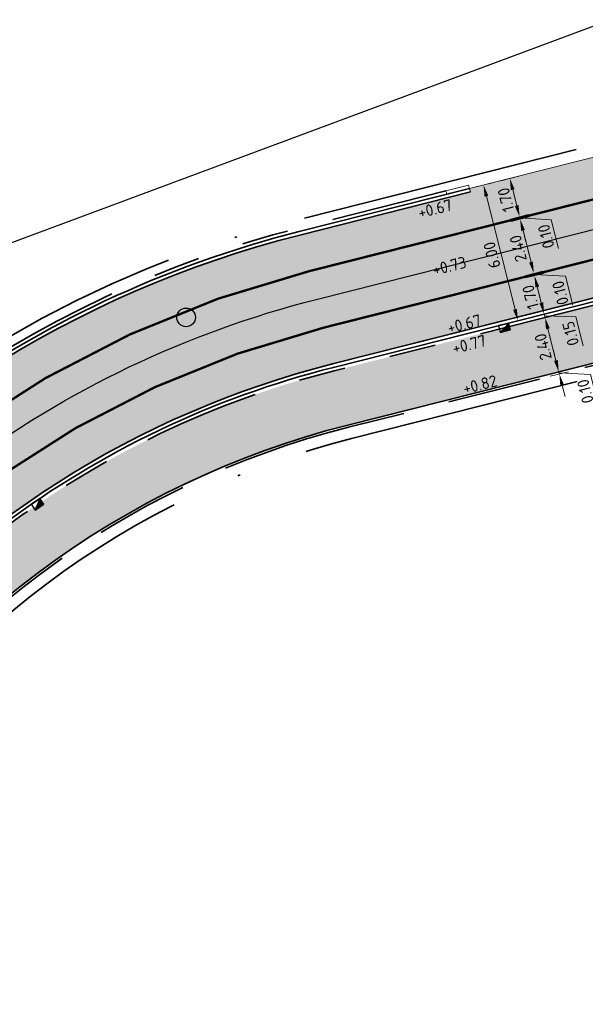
# Model space of a CAD drawing. Header units: metres. Extents: x 132493 to 134960, y 502695 to 503907.
# Tile 32 of 144: x 132779 to 132803, y 502903 to 502946. Entities that reach past the tile are written whole.
import ezdxf

# ---------------------------------------------------------------- set-up
doc = ezdxf.new("R2010")
doc.units = ezdxf.units.M
for name, pattern in [('VH-OPSLUITBAND_100X200', [16, 8, -2, 4, -2]), ('VH-TROTTOIRBAND_130-150', [15, 5, -2, 2, -2, 2, -2]), ('VW-1-1_STREEP', [2, 1, -1]), ('XX-PROJECTGRENS', [18, 12, -3, 0, -3])]:
    doc.linetypes.add(name, pattern=pattern)
doc.layers.get('Defpoints').update_dxf_attribs({"color": 3})
for name, color, linetype, lineweight, plot in [('ARC-hoev-btt-300x300x45-grijs-nieuw', 8, 'Continuous', 18, False), ('ARC-hoev-overlagen asfalt rijbaan', 13, 'Continuous', 18, False), ('ARC-hoev-overlagen rood asfalt fiets', 10, 'Continuous', 35, False)]:
    doc.layers.add(name, color=color, linetype=linetype, lineweight=lineweight, plot=plot)
for name, color, linetype, lineweight in [('N-WE-KG-GRENS_WERKGRENS-G', 5, 'XX-PROJECTGRENS', 35), ('N-WE-RI-KOLK-S', 150, 'Continuous', 25), ('N-WE-RI-PUT_BETON-S-200', 7, 'Continuous', 25), ('N-WE-VH-GOOT_TEGEL-G', 170, 'Continuous', 35), ('N-WE-VH-KANTOPSLUITING_OPSLUITBAND_100X200-G', 150, 'VH-OPSLUITBAND_100X200', 35), ('N-WE-VH-KANTOPSLUITING_TROTTOIRBAND_130 150-G', 210, 'VH-TROTTOIRBAND_130-150', 35), ('N-WE-VH-KANTOPSLUITING_TROTTOIRBAND_130 150_250_EINDVERLOOPBAND-S', 210, 'Continuous', 25), ('N-WE-VH-KANTOPSLUITING_VOORKANTBAND-G', 7, 'Continuous', 35), ('N-WE-VH-KANTVERHARDING-G', 2, 'Continuous', 18), ('N-WE-VW-MARKERING_LANGS_STREEP_11_010-G', 7, 'VW-1-1_STREEP', 13), ('X-XX-AL-DETAIL1-M', 7, 'Continuous', 18), ('X-XX-AL-DETAIL1-T25', 7, 'Continuous', 25)]:
    doc.layers.add(name, color=color, linetype=linetype, lineweight=lineweight)
doc.styles.add('NLCS-ISO-M200-T25', font='NLCS-ISO.ttf', dxfattribs={"height": 0.5})
doc.dimstyles.new('NLCS-M200-T25-PIJL_L2_H1', dxfattribs={"dimscale": 0.2, "dimtxt": 2.5, "dimasz": 2.5, "dimexe": 2, "dimexo": 2, "dimgap": 0.7, "dimtad": 1, "dimzin": 0, "dimdsep": 46, "dimtxsty": 'NLCS-ISO-M200-T25', "dimcen": 0, "dimdle": 2, "dimclrd": 256, "dimclre": 256, "dimclrt": 256, "dimadec": 1, "dimazin": 0, "dimtfac": 1, "dimtdec": 3, "dimtofl": 0, "dimtmove": 0, "dimatfit": 3, "dimfxl": 2, "dimfxlon": 1, "dimtfillclr": 256, "dimtolj": 1, "dimtzin": 0, "dimlwd": -1, "dimlwe": -1, "dimarcsym": 0})

# ---------------------------------------------------------------- blocks, each defined once
blk = doc.blocks.new('*D238')
at = {"layer": 'Defpoints', "color": 0, "transparency": 16777216}
for p in [(132798.5015660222, 502938.4534022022), (132799.524793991, 502938.7120190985), (132796.3137247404, 502931.711758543)]:
    blk.add_point(p, dxfattribs=at)
at = {"layer": 'X-XX-AL-DETAIL1-M', "transparency": 16777216}
for p, q in [((132798.8893711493, 502938.5514184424), (132798.113760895, 502938.3553859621)), ((132799.8492893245, 502933.1210817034), (132798.6240863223, 502937.9686457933)), ((132799.5840044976, 502932.5383090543), (132800.3596147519, 502932.7343415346))]:
    blk.add_line(p, q, dxfattribs=at)
for points in [[(132798.5432935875, 502937.9482257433), (132798.7048790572, 502937.9890658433), (132798.5015660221, 502938.4534022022)], [(132799.7684965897, 502933.1006616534), (132799.9300820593, 502933.1415017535), (132799.9718096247, 502932.6363252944)]]:
    blk.add_solid(points, dxfattribs=at)
at = {"layer": 'X-XX-AL-DETAIL1-M', "transparency": 16777216, "insert": (132798.8585778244, 502935.4492979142), "char_height": 0.5, "attachment_point": 5, "rotation": 104.18423309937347, "style": 'NLCS-ISO-M200-T25'}
blk.add_mtext('\\A1;6.00', dxfattribs=at)
blk = doc.blocks.new('*D239')
at = {"layer": 'Defpoints', "color": 0, "transparency": 16777216}
for p in [(132800.6805910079, 502934.5689284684), (132801.7043787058, 502934.8276868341), (132797.4390759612, 502931.9961866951)]:
    blk.add_point(p, dxfattribs=at)
at = {"layer": 'X-XX-AL-DETAIL1-M', "transparency": 16777216}
for p, q in [((132801.068396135, 502934.6669447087), (132800.2927858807, 502934.4709122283)), ((132800.9746405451, 502933.4055098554), (132800.8031113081, 502934.0841720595)), ((132800.7093557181, 502932.8227372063), (132801.4849659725, 502933.0187696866))]:
    blk.add_line(p, q, dxfattribs=at)
for points in [[(132800.7223185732, 502934.0637520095), (132800.8839040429, 502934.1045921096), (132800.6805910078, 502934.5689284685)], [(132800.8938478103, 502933.3850898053), (132801.05543328, 502933.4259299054), (132801.0971608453, 502932.9207534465)]]:
    blk.add_solid(points, dxfattribs=at)
at = {"layer": 'X-XX-AL-DETAIL1-M', "transparency": 16777216, "insert": (132800.5107659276, 502933.6492751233), "char_height": 0.5, "attachment_point": 5, "rotation": 104.18423309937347, "style": 'NLCS-ISO-M200-T25'}
blk.add_mtext('\\A1;1.70', dxfattribs=at)
blk = doc.blocks.new('*D240')
at = {"layer": 'Defpoints', "color": 0, "transparency": 16777216}
for p in [(132800.6560861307, 502934.6658829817), (132801.6798738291, 502934.9246413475), (132797.0225061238, 502933.6443617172)]:
    blk.add_point(p, dxfattribs=at)
at = {"layer": 'X-XX-AL-DETAIL1-M', "transparency": 16777216}
for p, q in [((132800.5335658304, 502935.1506393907), (132800.4110455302, 502935.6353957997)), ((132801.0438912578, 502934.763899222), (132800.2682810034, 502934.5678667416)), ((132800.2927858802, 502934.4709122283), (132801.0683961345, 502934.6669447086)), ((132800.6805910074, 502934.5689284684), (132800.6560861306, 502934.6658829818)), ((132800.668338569, 502934.6174057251), (132802.0133317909, 502934.5433639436)), ((132802.0133317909, 502934.5433639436), (132802.3269837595, 502933.3023875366)), ((132800.8031113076, 502934.0841720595), (132800.9256316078, 502933.5994156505))]:
    blk.add_line(p, q, dxfattribs=at)
for points in [[(132800.4527730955, 502935.1302193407), (132800.6143585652, 502935.1710594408), (132800.6560861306, 502934.6658829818)], [(132800.7223185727, 502934.0637520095), (132800.8839040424, 502934.1045921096), (132800.6805910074, 502934.5689284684)]]:
    blk.add_solid(points, dxfattribs=at)
at = {"layer": 'X-XX-AL-DETAIL1-M', "transparency": 16777216, "insert": (132801.7920477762, 502933.827309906), "char_height": 0.5, "attachment_point": 5, "rotation": 104.18423309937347, "style": 'NLCS-ISO-M200-T25'}
blk.add_mtext('\\A1;0.10', dxfattribs=at)
blk = doc.blocks.new('*D241')
at = {"layer": 'Defpoints', "color": 0, "transparency": 16777216}
for p in [(132801.0915577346, 502937.2514105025), (132800.0679901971, 502936.9927077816), (132796.9980020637, 502933.741312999)]:
    blk.add_point(p, dxfattribs=at)
at = {"layer": 'X-XX-AL-DETAIL1-M', "transparency": 16777216}
for p, q in [((132800.4557953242, 502937.0907240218), (132799.6801850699, 502936.8946915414)), ((132800.5335666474, 502935.1506361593), (132800.1905104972, 502936.5079513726)), ((132800.2682818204, 502934.5678635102), (132801.0438920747, 502934.7638959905))]:
    blk.add_line(p, q, dxfattribs=at)
for points in [[(132800.1097177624, 502936.4875313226), (132800.2713032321, 502936.5283714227), (132800.067990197, 502936.9927077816)], [(132800.4527739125, 502935.1302161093), (132800.6143593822, 502935.1710562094), (132800.6560869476, 502934.6658797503)]]:
    blk.add_solid(points, dxfattribs=at)
at = {"layer": 'X-XX-AL-DETAIL1-M', "transparency": 16777216, "insert": (132799.9839285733, 502935.7337279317), "char_height": 0.5, "attachment_point": 5, "rotation": 104.18423309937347, "style": 'NLCS-ISO-M200-T25'}
blk.add_mtext('\\A1;2.40', dxfattribs=at)
blk = doc.blocks.new('*D242')
at = {"layer": 'Defpoints', "color": 0, "transparency": 16777216}
for p in [(132800.0434853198, 502937.0896622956), (132801.0672730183, 502937.3484206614), (132796.4099053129, 502936.0681410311)]:
    blk.add_point(p, dxfattribs=at)
at = {"layer": 'X-XX-AL-DETAIL1-M', "transparency": 16777216}
for p, q in [((132799.9209650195, 502937.5744187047), (132799.7984447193, 502938.0591751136)), ((132800.4312904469, 502937.1876785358), (132799.6556801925, 502936.9916460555)), ((132799.6801850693, 502936.8946915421), (132800.4557953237, 502937.0907240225)), ((132800.0679901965, 502936.9927077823), (132800.0434853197, 502937.0896622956)), ((132800.0557377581, 502937.041185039), (132801.40073098, 502936.9671432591)), ((132801.40073098, 502936.9671432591), (132801.7143829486, 502935.7261668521)), ((132800.1905104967, 502936.5079513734), (132800.3130307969, 502936.0231949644))]:
    blk.add_line(p, q, dxfattribs=at)
for points in [[(132799.8401722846, 502937.5539986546), (132800.0017577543, 502937.5948387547), (132800.0434853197, 502937.0896622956)], [(132800.1097177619, 502936.4875313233), (132800.2713032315, 502936.5283714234), (132800.0679901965, 502936.9927077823)]]:
    blk.add_solid(points, dxfattribs=at)
at = {"layer": 'X-XX-AL-DETAIL1-M', "transparency": 16777216, "insert": (132801.1794469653, 502936.2510892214), "char_height": 0.5, "attachment_point": 5, "rotation": 104.18423309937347, "style": 'NLCS-ISO-M200-T25'}
blk.add_mtext('\\A1;0.10', dxfattribs=at)
blk = doc.blocks.new('*D243')
at = {"layer": 'Defpoints', "color": 0, "transparency": 16777216}
for p in [(132800.6507031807, 502938.9965956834), (132799.6269154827, 502938.7378373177), (132796.3854004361, 502936.1650955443)]:
    blk.add_point(p, dxfattribs=at)
at = {"layer": 'X-XX-AL-DETAIL1-M', "transparency": 16777216}
for p, q in [((132800.0147206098, 502938.835853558), (132799.2391103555, 502938.6398210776)), ((132799.9209650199, 502937.5744187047), (132799.7494357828, 502938.2530809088)), ((132799.655680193, 502936.9916460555), (132800.4312904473, 502937.1876785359))]:
    blk.add_line(p, q, dxfattribs=at)
for points in [[(132799.668643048, 502938.2326608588), (132799.8302285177, 502938.2735009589), (132799.6269154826, 502938.7378373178)], [(132799.8401722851, 502937.5539986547), (132800.0017577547, 502937.5948387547), (132800.0434853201, 502937.0896622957)]]:
    blk.add_solid(points, dxfattribs=at)
at = {"layer": 'X-XX-AL-DETAIL1-M', "transparency": 16777216, "insert": (132799.4570904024, 502937.8181839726), "char_height": 0.5, "attachment_point": 5, "rotation": 104.18423309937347, "style": 'NLCS-ISO-M200-T25'}
blk.add_mtext('\\A1;1.70', dxfattribs=at)
blk = doc.blocks.new('N-SRI-KOLK_TROTTOIR-SO')
blk.add_hatch(color=256).paths.add_polyline_path([(1.125000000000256, 1.499999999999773), (-1.124999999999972, 1.499999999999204), (-1.124999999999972, 5.684341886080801e-13)])
blk.add_line((-1.124999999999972, 0), (1.124999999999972, 1.499999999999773))
at = {"flags": 128}
blk.add_lwpolyline([(-1.124999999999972, 0), (1.124999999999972, 0), (1.124999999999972, 1.499999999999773), (-1.124999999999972, 1.499999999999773)], close=True, dxfattribs=at)
blk = doc.blocks.new('*D393')
at = {"layer": 'Defpoints', "color": 0, "transparency": 16777216}
for p in [(132801.0971608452, 502932.9207534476), (132802.1209485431, 502933.1795118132), (132799.6175230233, 502932.3920638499)]:
    blk.add_point(p, dxfattribs=at)
at = {"layer": 'X-XX-AL-DETAIL1-M', "transparency": 16777216}
for p, q in [((132800.9746405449, 502933.4055098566), (132800.8521202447, 502933.8902662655)), ((132801.4849659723, 502933.0187696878), (132800.709355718, 502932.8227372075)), ((132800.7461118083, 502932.6773102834), (132801.5217220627, 502932.8733427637)), ((132801.1339169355, 502932.7753265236), (132801.0971608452, 502932.9207534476)), ((132801.1155388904, 502932.8480399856), (132802.4528317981, 502932.8044647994)), ((132802.4528317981, 502932.8044647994), (132802.7664837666, 502931.5634883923)), ((132801.2564372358, 502932.2905701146), (132801.378957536, 502931.8058137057))]:
    blk.add_line(p, q, dxfattribs=at)
for points in [[(132800.8938478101, 502933.3850898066), (132801.0554332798, 502933.4259299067), (132801.0971608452, 502932.9207534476)], [(132801.1756445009, 502932.2701500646), (132801.3372299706, 502932.3109901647), (132801.1339169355, 502932.7753265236)]]:
    blk.add_solid(points, dxfattribs=at)
at = {"layer": 'X-XX-AL-DETAIL1-M', "transparency": 16777216, "insert": (132802.2315477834, 502932.0884107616), "char_height": 0.5, "attachment_point": 5, "rotation": 104.18423309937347, "style": 'NLCS-ISO-M200-T25'}
blk.add_mtext('\\A1;0.15', dxfattribs=at)
blk = doc.blocks.new('*D394')
at = {"layer": 'Defpoints', "color": 0, "transparency": 16777216}
for p in [(132802.1574844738, 502933.0340292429), (132801.1339169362, 502932.7753265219), (132798.0639288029, 502929.5239317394)]:
    blk.add_point(p, dxfattribs=at)
at = {"layer": 'X-XX-AL-DETAIL1-M', "transparency": 16777216}
for p, q in [((132801.5217220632, 502932.8733427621), (132800.7461118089, 502932.6773102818)), ((132801.5994933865, 502930.9332548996), (132801.2564372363, 502932.290570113)), ((132801.3342085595, 502930.3504822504), (132802.1098188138, 502930.5465147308))]:
    blk.add_line(p, q, dxfattribs=at)
for points in [[(132801.1756445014, 502932.2701500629), (132801.3372299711, 502932.310990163), (132801.1339169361, 502932.775326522)], [(132801.5187006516, 502930.9128348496), (132801.6802861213, 502930.9536749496), (132801.7220136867, 502930.4484984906)]]:
    blk.add_solid(points, dxfattribs=at)
at = {"layer": 'X-XX-AL-DETAIL1-M', "transparency": 16777216, "insert": (132801.0498553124, 502931.5163466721), "char_height": 0.5, "attachment_point": 5, "rotation": 104.18423309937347, "style": 'NLCS-ISO-M200-T25'}
blk.add_mtext('\\A1;2.40', dxfattribs=at)
blk = doc.blocks.new('*D395')
at = {"layer": 'Defpoints', "color": 0, "transparency": 16777216}
for p in [(132801.722013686, 502930.4484984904), (132802.7458013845, 502930.7072568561), (132798.0884336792, 502929.4269772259)]:
    blk.add_point(p, dxfattribs=at)
at = {"layer": 'X-XX-AL-DETAIL1-M', "transparency": 16777216}
for p, q in [((132801.5994933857, 502930.9332548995), (132801.4769730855, 502931.4180113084)), ((132802.1098188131, 502930.5465147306), (132801.3342085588, 502930.3504822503)), ((132801.3587134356, 502930.2535277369), (132802.1343236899, 502930.4495602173)), ((132801.7465185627, 502930.3515439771), (132801.7220136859, 502930.4484984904)), ((132801.7342661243, 502930.4000212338), (132803.0792593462, 502930.3259794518)), ((132803.0792593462, 502930.3259794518), (132803.3929113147, 502929.0850030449)), ((132801.8690388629, 502929.8667875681), (132801.9915591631, 502929.3820311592))]:
    blk.add_line(p, q, dxfattribs=at)
for points in [[(132801.5187006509, 502930.9128348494), (132801.6802861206, 502930.9536749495), (132801.7220136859, 502930.4484984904)], [(132801.7882461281, 502929.8463675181), (132801.9498315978, 502929.8872076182), (132801.7465185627, 502930.3515439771)]]:
    blk.add_solid(points, dxfattribs=at)
at = {"layer": 'X-XX-AL-DETAIL1-M', "transparency": 16777216, "insert": (132802.8579753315, 502929.6099254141), "char_height": 0.5, "attachment_point": 5, "rotation": 104.18423309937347, "style": 'NLCS-ISO-M200-T25'}
blk.add_mtext('\\A1;0.10', dxfattribs=at)
blk = doc.blocks.new('SVH-TROTTOIRBAND EINDVERLOOPBAND_130 150X250_150X120_RECHTS_L1000_HD-MM')
at = {"linetype": 'Continuous', "lineweight": 0}
for p in [(0, 20), (900, 0)]:
    blk.add_line(p, (100, 20), dxfattribs=at)
blk.add_lwpolyline([(1000, 0), (0, 0), (0, 150), (1000, 150)], close=True, dxfattribs=at)
blk = doc.blocks.new('N-SRI-PUT_BETON-SO')
blk.add_hatch(color=256).paths.add_polyline_path([(1.414142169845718, 1.414284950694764, 0.6648581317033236), (-1.999916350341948, 0.0182917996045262), (-1.999916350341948, -0.0182917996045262, 0.1965342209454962), (-1.414225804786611, -1.414201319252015)])
at = {"lineweight": -3}
blk.add_circle((0, 0), 1.999999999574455, dxfattribs=at)

msp = doc.modelspace()

# ---------------------------------------------------------------- hatches: boundary and pattern name
at = {"layer": 'ARC-hoev-btt-300x300x45-grijs-nieuw', "transparency": 33554687}
h = msp.add_hatch(color=256, dxfattribs=at)
h.dxf.hatch_style = 1
edge = h.paths.add_edge_path()
edge.add_arc((132802.5142127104, 502890.7346594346), 41.06178601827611, 140.2339562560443, 153.0967261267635, ccw=False)
edge.add_arc((132807.5915651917, 502886.202989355), 47.86383955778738, 130.7251099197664, 139.9519572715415, ccw=False)
edge.add_arc((132801.8692654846, 502891.8580647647), 39.84999999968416, 104.1842331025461, 129.7946891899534, ccw=False)
edge.add_line((132792.1043975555, 502930.4931505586), (132806.8992406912, 502934.2324897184))
edge.add_line((132806.8992406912, 502934.2324897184), (132807.4876505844, 502931.8973816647))
edge.add_line((132807.4876505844, 502931.8973816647), (132792.6924949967, 502928.1663197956))
edge.add_arc((132801.8692654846, 502891.8580647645), 37.4499999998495, 104.18423310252, 137.8521998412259)
edge.add_arc((132802.7551598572, 502891.1397540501), 38.58888525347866, 137.9441194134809, 150.0217578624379)
edge.add_line((132769.3288803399, 502910.4215045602), (132765.5189501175, 502903.9595742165))
edge.add_line((132765.5189501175, 502903.9595742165), (132763.4529295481, 502905.1808682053))
edge.add_line((132763.4529295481, 502905.1808682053), (132765.8964749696, 502909.3145290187))
at = {"layer": 'ARC-hoev-overlagen asfalt rijbaan', "transparency": 33554636}
h = msp.add_hatch(color=256, dxfattribs=at)
h.dxf.hatch_style = 1
edge = h.paths.add_edge_path()
edge.add_line((132791.0262189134, 502934.7590069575), (132818.585084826, 502941.7249345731))
edge.add_line((132818.585084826, 502941.7249345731), (132819.2052592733, 502939.3025353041))
edge.add_line((132819.2052592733, 502939.3025353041), (132791.6388204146, 502932.3352249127))
edge.add_arc((132801.8692654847, 502891.8580647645), 41.74999999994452, 104.1842331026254, 140.9675009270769)
edge.add_line((132769.4383299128, 502918.1505906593), (132767.4304065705, 502919.6434475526))
edge.add_arc((132801.8692654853, 502891.8580647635), 44.25000000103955, 104.18423310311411, 141.1032983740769, ccw=False)
at = {"layer": 'ARC-hoev-overlagen rood asfalt fiets', "transparency": 33554534}
h = msp.add_hatch(color=256, dxfattribs=at)
h.dxf.hatch_style = 1
edge = h.paths.add_edge_path()
edge.add_arc((132801.8695271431, 502891.8576569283), 45.8504595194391, 104.18442522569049, 141.182238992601, ccw=False)
edge.add_line((132790.6341539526, 502936.310227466), (132797.9314471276, 502938.1712177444))
edge.add_line((132797.9314471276, 502938.1712177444), (132797.8986412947, 502938.3010153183))
edge.add_line((132797.8986412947, 502938.3010153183), (132818.1522248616, 502943.4200299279))
edge.add_line((132818.1522248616, 502943.4200299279), (132818.5852122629, 502941.7244355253))
edge.add_line((132818.5852122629, 502941.7244355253), (132791.0262189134, 502934.7590069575))
edge.add_arc((132801.8692654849, 502891.8580647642), 44.2500000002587, 104.1842331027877, 141.1032983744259)
edge.add_line((132767.4304065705, 502919.6434475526), (132766.1454310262, 502920.5988050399))
h = msp.add_hatch(color=256, dxfattribs=at)
h.dxf.hatch_style = 1
edge = h.paths.add_edge_path()
edge.add_arc((132801.8692654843, 502891.8580647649), 41.7499999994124, 104.18423310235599, 140.9675009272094, ccw=False)
edge.add_line((132791.6388204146, 502932.3352249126), (132819.2037656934, 502939.3021578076))
edge.add_line((132819.2037656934, 502939.3021578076), (132819.5996398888, 502937.7519000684))
edge.add_line((132819.5996398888, 502937.7519000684), (132792.0308853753, 502930.784004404))
edge.add_arc((132801.8692654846, 502891.8580647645), 40.14999999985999, 104.1842331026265, 140.8717074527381)
edge.add_line((132770.7235098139, 502917.1950812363), (132769.4383299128, 502918.1505906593))

# ---------------------------------------------------------------- linework, layer by layer
at = {"layer": 'Defpoints', "elevation": -7055.849716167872, "flags": 128}
msp.add_lwpolyline([(132859.0313564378, 502846.6053878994), (132679.2931960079, 502779.661793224), (132645.1458010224, 502871.3447987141), (132701.7776113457, 502892.4373532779), (132696.8511150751, 502905.6645990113), (132819.9574651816, 502951.5156391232)], close=True, dxfattribs=at)
at = {"layer": 'Defpoints', "flags": 128}
msp.add_lwpolyline([(132709.0308616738, 502839.8203976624), (132729.8964071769, 502859.0689490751, 0.06666250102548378), (132741.1172341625, 502873.5865048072), (132751.9131079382, 502891.8495090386), (132763.8091307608, 502911.9735971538), (132764.8530636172, 502913.7395820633, -0.1999422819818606), (132791.332519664, 502933.5471159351), (132818.6911362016, 502940.4619000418)], format="xyb", dxfattribs=at)
at = {"layer": 'N-WE-KG-GRENS_WERKGRENS-G', "flags": 128}
for points in [[(132713.8574613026, 502831.0580347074, 0.005570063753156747), (132736.3364398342, 502852.2821149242, 0.02528372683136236), (132742.3564131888, 502859.0920275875, 0.02378065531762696), (132764.8374316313, 502894.8777678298), (132764.3316825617, 502900.7720262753), (132769.1033134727, 502908.8440283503), (132770.1472463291, 502910.6100132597, -0.1999422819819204), (132792.8395207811, 502927.5846064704), (132821.6574329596, 502934.8682218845), (132821.8774908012, 502934.9238406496, -0.3826627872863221), (132824.7147034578, 502933.4345395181), (132826.4403593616, 502928.7457023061), (132836.0126593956, 502932.3790914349), (132835.1422824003, 502934.6408631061, -0.4190667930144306), (132837.1916569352, 502939.0343225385), (132839.9460323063, 502940.0107226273), (132859.0093786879, 502946.7684991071), (132896.4310291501, 502960.6877564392), (132897.8682955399, 502961.2223582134, -0.414545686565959), (132902.241647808, 502959.2173635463), (132903.1718656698, 502956.771019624), (132912.9374155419, 502960.2426878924), (132911.7843959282, 502963.3955454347, -0.4150905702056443), (132913.474181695, 502967.0613674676), (132914.7767187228, 502967.5397454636), (132938.3614250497, 502976.2016140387), (132937.6224978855, 502978.218195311), (133021.3873068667, 503008.0323382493), (133021.6649358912, 503007.2559797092), (133025.6326239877, 503008.6090530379), (133041.138442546, 503014.1171993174, -0.1103685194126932), (133061.9198871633, 503016.654221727), (133077.9674409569, 503015.0705569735), (133083.2493027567, 503014.5493125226, -0.006082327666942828), (133083.442742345, 503014.5278438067, -0.2579390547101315), (133089.7072472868, 503009.9835794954), (133098.6401080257, 503013.1295457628, -0.265135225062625), (133100.7363959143, 503020.7744244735), (133115.8269476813, 503035.8476061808, -0.1102594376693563), (133133.4898386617, 503047.0494830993), (133134.6884052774, 503047.4809715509), (133135.5872467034, 503044.9842156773), (133140.9956119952, 503046.8551439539), (133153.4352097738, 503051.2787820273), (133217.6736325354, 503075.2692786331), (133227.6286606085, 503079.1045076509), (133231.4393499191, 503077.3620802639), (133233.221242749, 503081.2590805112), (133256.6406850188, 503090.2815487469), (133275.2480078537, 503097.9132657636), (133286.8641141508, 503102.663705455), (133286.9959372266, 503102.611572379), (133301.2143453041, 503108.4141632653), (133308.6707664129, 503105.028186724), (133316.0634265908, 503108.0857307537), (133318.7108270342, 503114.6835351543), (133331.4339915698, 503120.1368624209), (133350.4881779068, 503128.3037546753), (133350.949471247, 503129.2663756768, -0.0005797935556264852), (133353.8959263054, 503130.4761869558, -0.007004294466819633), (133389.706913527, 503144.5492659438), (133398.1815961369, 503145.8738086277), (133401.0319163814, 503146.3192967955), (133400.8006422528, 503151.1583812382, -0.0522661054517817), (133447.2343836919, 503162.6708405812), (133447.9712047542, 503161.9662686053), (133449.108795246, 503158.5337313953), (133471.022142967, 503165.2937241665, 0.09025762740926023), (133473.9172051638, 503167.2191786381, 0.00453534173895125), (133476.4858831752, 503167.8750114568), (133478.7565008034, 503166.4598963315, 0.01475269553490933), (133490.5712790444, 503170.4471541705)], [(132708.726317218, 502847.7705982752), (132708.7889737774, 502849.3249708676), (132723.0757401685, 502862.504571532, 0.07308262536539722), (132734.9296173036, 502877.1697995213), (132757.8275011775, 502915.9053533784), (132758.6960745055, 502915.4095598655), (132759.1679985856, 502916.2078974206), (132760.3906122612, 502915.428677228), (132762.0341197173, 502915.8510020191, -0.02648883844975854), (132766.1507159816, 502921.6317261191), (132767.8034618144, 502923.534666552, -0.1483820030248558), (132790.4768695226, 502936.940914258), (132818.0074301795, 502943.8991565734), (132826.6721795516, 502946.2000181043), (132835.264211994, 502948.5399119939), (132853.030991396, 502954.7204042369), (132855.5430462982, 502955.5943731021), (132893.6670651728, 502969.9346445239), (132910.8290254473, 502976.3377393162), (132910.5933421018, 502976.9694320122), (132951.5685618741, 502992.095440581), (132985.7215004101, 503004.1337105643), (133023.3796153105, 503017.6374153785), (133037.161335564, 503022.778453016), (133036.8284805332, 503023.8357818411), (133048.3715800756, 503027.8953449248), (133048.7193525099, 503026.8650944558), (133128.2114173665, 503054.4031933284)]]:
    msp.add_lwpolyline(points, format="xyb", dxfattribs=at)
at = {"layer": 'N-WE-VH-GOOT_TEGEL-G', "flags": 128}
for points in [[(132766.1454310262, 502920.5988050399, -0.1628522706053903), (132790.6341539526, 502936.310227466), (132797.9353973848, 502938.1555883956)], [(132770.7235098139, 502917.1950812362, -0.161460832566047), (132792.0308853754, 502930.7840044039), (132819.5996398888, 502937.7519000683)], [(132770.7235098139, 502917.1950812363, -0.1614608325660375), (132792.0308853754, 502930.784004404), (132819.3962871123, 502937.7005034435)], [(132766.1454310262, 502920.5988050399, -0.162852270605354), (132790.6341539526, 502936.3102274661)], [(132766.1454310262, 502920.5988050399, -0.162852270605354), (132790.6341539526, 502936.3102274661)]]:
    msp.add_lwpolyline(points, format="xyb", dxfattribs=at)
at = {"layer": 'N-WE-VH-KANTOPSLUITING_OPSLUITBAND_100X200-G', "flags": 128}
msp.add_lwpolyline([(132765.6050343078, 502903.908686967), (132768.6728875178, 502909.0984675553), (132769.7168203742, 502910.8644524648, -0.199942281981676), (132792.7169990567, 502928.0693685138), (132821.5349112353, 502935.352983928), (132821.7549690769, 502935.4086026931, -0.3826627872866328), (132825.1832760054, 502933.6090261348), (132826.3447598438, 502930.4899362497)], format="xyb", dxfattribs=at)
at = {"layer": 'N-WE-VH-KANTOPSLUITING_TROTTOIRBAND_130 150-G', "flags": 128}
for points in [[(132796.8923723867, 502938.2014016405), (132790.5606417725, 502936.6010813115, 0.1936644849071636), (132762.7206967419, 502916.2959874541)], [(132763.9618020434, 502906.0417101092), (132766.5207827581, 502910.3706487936), (132767.5647156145, 502912.1366337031, -0.1999422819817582), (132792.1043975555, 502930.4931505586), (132806.8992406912, 502934.2324897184)]]:
    msp.add_lwpolyline(points, format="xyb", dxfattribs=at)
at = {"layer": 'N-WE-VH-KANTOPSLUITING_VOORKANTBAND-G', "flags": 128}
for points in [[(132797.8986412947, 502938.3010153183), (132790.5973978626, 502936.4556543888, 0.1936644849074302), (132762.847940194, 502916.2165575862)], [(132754.4956336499, 502890.3228915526), (132766.3916564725, 502910.4469796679), (132767.4355893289, 502912.2129645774, -0.1999422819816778), (132792.0676414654, 502930.6385774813), (132819.4334003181, 502937.5551667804)], [(132765.5189501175, 502903.9595742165), (132768.5868033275, 502909.1493548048), (132769.6307361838, 502910.9153397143, -0.1999422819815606), (132792.6924949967, 502928.1663197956), (132821.5104071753, 502935.4499352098)]]:
    msp.add_lwpolyline(points, format="xyb", dxfattribs=at)
at = {"layer": 'N-WE-VH-KANTVERHARDING-G', "flags": 128}
for points in [[(132818.1522248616, 502943.4200299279), (132797.8986412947, 502938.3010153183)], [(132797.8618852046, 502938.446442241), (132797.9353973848, 502938.1555883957)]]:
    msp.add_lwpolyline(points, dxfattribs=at)
at = {"layer": 'N-WE-VW-MARKERING_LANGS_STREEP_11_010-G', "ltscale": 4, "const_width": 0.1, "flags": 128}
for points in [[(132767.4304065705, 502919.6434475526, -0.1624978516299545), (132791.0262189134, 502934.7590069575), (132818.5852122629, 502941.7244355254)], [(132769.4383299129, 502918.1505906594, -0.1618897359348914), (132791.6388204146, 502932.3352249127), (132819.2037656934, 502939.3021578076)], [(132819.0004129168, 502939.2507611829), (132791.6388204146, 502932.3352249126, 0.1618897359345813), (132769.4383299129, 502918.1505906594)]]:
    msp.add_lwpolyline(points, format="xyb", dxfattribs=at)

# ---------------------------------------------------------------- block references
at = {"layer": 'N-WE-RI-KOLK-S', "xscale": 0.1999999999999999, "yscale": 0.1999999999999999, "zscale": 0.1999999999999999}
for p, rotation in [((132799.3626265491, 502932.4823566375), 194.1842331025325), ((132779.3169623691, 502924.8943118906, -0.723948), 214.3195283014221)]:
    msp.add_blockref('N-SRI-KOLK_TROTTOIR-SO', p, dxfattribs=dict(at, rotation=rotation))
at = {"layer": 'N-WE-RI-PUT_BETON-S-200', "xscale": 0.2, "yscale": 0.2, "zscale": 0.2}
msp.add_blockref('N-SRI-PUT_BETON-SO', (132785.7613572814, 502932.7811206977, 0.713075), dxfattribs=at)
at = {"layer": 'N-WE-VH-KANTOPSLUITING_TROTTOIRBAND_130 150_250_EINDVERLOOPBAND-S', "xscale": 0.001, "yscale": 0.001, "zscale": 0.001, "rotation": 14.18423310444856}
msp.add_blockref('SVH-TROTTOIRBAND EINDVERLOOPBAND_130 150X250_150X120_RECHTS_L1000_HD-MM', (132796.9291284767, 502938.0559747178), dxfattribs=at)

# ---------------------------------------------------------------- texts
at = {"layer": 'X-XX-AL-DETAIL1-T25', "char_height": 0.4999999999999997, "attachment_point": 1, "rotation": 14.089925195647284, "style": 'NLCS-ISO-M200-T25'}
for s, insert in [('+0.67', (132795.6501453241, 502937.5004097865)), ('+0.73', (132796.2696937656, 502935.0491418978)), ('+0.67', (132796.8976507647, 502932.5646052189)), ('+0.77', (132797.1187924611, 502931.6896493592)), ('+0.82', (132797.5692113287, 502929.9650632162))]:
    msp.add_mtext_dynamic_manual_height_columns(s, width=2.253737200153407, gutter_width=2.499999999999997, heights=[0], dxfattribs=dict(at, insert=insert))

# ---------------------------------------------------------------- dimensions: what is measured, and where the dimension line sits
at = {"layer": 'X-XX-AL-DETAIL1-M'}
for base, p1, p2, picture, middle in [((132799.6269154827, 502938.7378373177), (132796.3854004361, 502936.1650955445), (132800.6507031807, 502938.9965956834), '*D243', (132799.4570904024, 502937.8181839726)), ((132798.5015660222, 502938.4534022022), (132796.3137247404, 502931.7117585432), (132799.5247939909, 502938.7120190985), '*D238', (132798.8585778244, 502935.4492979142)), ((132800.0679901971, 502936.9927077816), (132796.9980020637, 502933.741312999), (132801.0915577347, 502937.2514105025), '*D241', (132799.9839285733, 502935.7337279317)), ((132800.6805910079, 502934.5689284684), (132797.4390759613, 502931.9961866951), (132801.7043787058, 502934.8276868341), '*D239', (132800.5107659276, 502933.6492751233)), ((132801.1339169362, 502932.7753265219), (132798.0639288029, 502929.5239317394), (132802.1574844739, 502933.0340292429), '*D394', (132801.0498553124, 502931.5163466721))]:
    dim = msp.add_linear_dim(base=base, p1=p1, p2=p2, angle=104.1842330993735, dimstyle='NLCS-M200-T25-PIJL_L2_H1', dxfattribs=at)
    dim.commit()
    dim.dimension.update_dxf_attribs({"geometry": picture, "text_midpoint": middle})
for base, p1, p2, picture, middle in [((132800.0434853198, 502937.0896622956), (132796.4099053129, 502936.0681410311), (132801.0672730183, 502937.3484206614), '*D242', (132801.4350366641, 502936.8314114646)), ((132800.6560861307, 502934.6658829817), (132797.0225061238, 502933.6443617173), (132801.6798738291, 502934.9246413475), '*D240', (132802.047637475, 502934.4076321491)), ((132801.0971608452, 502932.9207534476), (132799.6175230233, 502932.39206385), (132802.1209485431, 502933.1795118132), '*D393', (132802.4871374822, 502932.6687330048)), ((132801.722013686, 502930.4484984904), (132798.0884336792, 502929.4269772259), (132802.7458013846, 502930.7072568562), '*D395', (132803.1135650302, 502930.1902476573))]:
    dim = msp.add_linear_dim(base=base, p1=p1, p2=p2, angle=104.1842330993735, dimstyle='NLCS-M200-T25-PIJL_L2_H1', override={"dimtmove": 1}, dxfattribs=at)
    dim.commit()
    dim.dimension.update_dxf_attribs({"geometry": picture, "text_midpoint": middle, "dimtype": 160})

doc.saveas('drawing.dxf')
